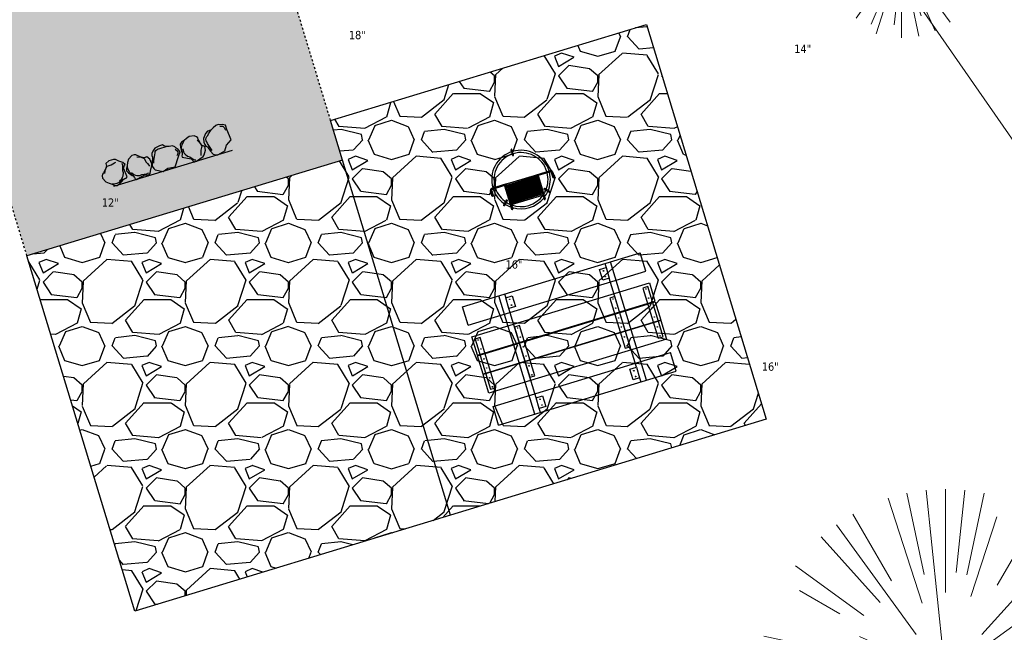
# Model space of a CAD drawing. Header units: feet. Extents: x 1133447 to 1140710, y 647622 to 649877.
# Tile 77 of 84: x 1134967 to 1135015, y 649161 to 649191. Entities that reach past the tile are written whole.
import ezdxf
from ezdxf.lldxf.tags import DXFTag

# ---------------------------------------------------------------- set-up
doc = ezdxf.new("R2010")
doc.units = ezdxf.units.FT
doc.header["$MEASUREMENT"] = 0
doc.linetypes.add('RAD', pattern=[0.13, 0.08, -0.05])
for name, color, linetype, lineweight in [('-ANGLE-IRON', 8, 'Continuous', 25), ('V-SITE-VEGE', 8, 'Continuous', 18), ('V-SITE-VEGE-TEXT', 8, 'Continuous', 18), ('V-UTIL-WATR-LINE', 8, 'WATER', 15)]:
    doc.layers.add(name, color=color, linetype=linetype, lineweight=lineweight)
for name, color, linetype in [('-BARRIERROCK', 6, 'Continuous'), ('-BOLTS-LAGS-SCREWS', 7, 'Continuous'), ('-CONCRETE', 9, 'Continuous'), ('-HARDWARE', 7, 'Continuous'), ('-TIMBER', 5, 'Continuous'), ('C-CAMPSITE-PADS', 6, 'Continuous'), ('C-PRKG-ASPH', 8, 'Continuous'), ('C-PRKG-GRVL', 8, 'Continuous'), ('C-PRKG-WHEL-STOP', 9, 'Continuous'), ('C-ROAD-GRVL', 1, 'RAD'), ('C-SWLK-GRVL-PATT', 8, 'Continuous'), ('G-XREF', 7, 'Continuous'), ('L-BARRIERROCK', 6, 'Continuous')]:
    doc.layers.add(name, color=color, linetype=linetype)
doc.styles.add('SEI-Dim & Leader', font='tahoma.ttf')
doc.styles.get("Standard").update_dxf_attribs({"font": 'arial.ttf'})
tags = doc.linetypes.add('WATER', pattern='A,1.5,-0.2,["W",Standard,S=0.08,R=0,X=-0.1,Y=-0.04],-0.05', length=1.75).pattern_tags.tags
tags[6] = DXFTag(74, 10)
pattern_1 = [(37.50000000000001, (0, 0), (-0.06299335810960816, 1.926823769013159), [0, -1.52, 0, -1.7, 0, -1.625]), (7.499999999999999, (0, 0), (1.769776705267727, 2.82214606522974), [0, -0.82, 0, -1.37, 0, -0.525]), (327.5, (-1.23, 0), (3.114141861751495, 0.005659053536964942), [0, -0.5, 0, -1.8, 0, -2.35]), (317.5, (-1.23, 0), (3.006126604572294, 0.8776755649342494), [0, -0.25, 0, -1.18, 0, -1.35])]

# ---------------------------------------------------------------- blocks, each defined once
blk = doc.blocks.new('V-SITE-VEGE-Coniferious Tree 2')
at = {"color": 0, "linetype": 'ByBlock'}
for p, q in [((-0.0574950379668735, 0.2703678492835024), (-0.1039851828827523, 0.4890788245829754)), ((-0.0003172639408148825, 0.0025937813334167), (-0.05229705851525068, 0.4972664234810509)), ((-3.601054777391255e-05, 0.2219193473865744), (-3.601054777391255e-05, 0.5000060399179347)), ((0.02890183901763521, 0.2753366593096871), (0.05222503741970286, 0.4972664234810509)), ((0.0571938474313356, 0.2692740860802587), (0.1039131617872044, 0.4890788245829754)), ((-0.06264093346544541, 0.1926377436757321), (-0.1545378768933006, 0.4755369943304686)), ((-0.1460065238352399, 0.2528363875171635), (-0.2500390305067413, 0.4330260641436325)), ((0.06850648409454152, 0.2109817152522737), (0.1382469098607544, 0.425630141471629)), ((0.139142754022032, 0.2410654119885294), (0.2499670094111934, 0.4330260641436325)), ((-0.07913071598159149, 0.1088658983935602), (-0.2939353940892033, 0.4045257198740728)), ((0.1868724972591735, 0.2572635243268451), (0.2938633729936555, 0.4045257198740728)), ((-0.1756943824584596, 0.1950752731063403), (-0.3346129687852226, 0.3715878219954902)), ((0.09777767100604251, 0.108636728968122), (0.3345409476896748, 0.3715878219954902)), ((-0.2201011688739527, 0.1598873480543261), (-0.4045617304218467, 0.2938993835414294)), ((0.1919663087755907, 0.1728666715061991), (0.3115823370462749, 0.2805763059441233)), ((0.2487690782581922, 0.143647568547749), (0.4329900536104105, 0.2500030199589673)), ((-0.2844040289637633, 0.1641894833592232), (-0.393144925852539, 0.2269610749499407)), ((0.2658942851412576, 0.1183972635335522), (0.4567507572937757, 0.2033670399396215)), ((-0.0009318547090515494, -0.0006770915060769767), (0.2349564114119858, 0.1707208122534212)), ((-0.2961437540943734, 0.06292784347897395), (-0.4891148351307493, 0.1039491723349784)), ((-0.01992166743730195, 0.008854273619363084), (-0.2318825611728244, 0.1032199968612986)), ((0.2872695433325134, 0.06106323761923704), (0.3884790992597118, 0.08257391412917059)), ((-0.3060292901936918, 0.03215663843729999), (-0.4973024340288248, 0.05226104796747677)), ((0.173080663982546, 0.01818771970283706), (0.497230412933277, 0.05226104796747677)), ((0.3024988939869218, 0), (0.4999700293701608, 0)), ((-0.2182782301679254, -0.02292736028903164), (-0.4973024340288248, -0.05226104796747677)), ((-0.02300503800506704, -0.02554197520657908), (-0.2137781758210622, -0.2373882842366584)), ((0.01849546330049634, -0.008260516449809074), (0.2719985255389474, -0.1211160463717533)), ((-0.302185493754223, -0.0642195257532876), (-0.4891148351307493, -0.1039491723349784)), ((0.2936342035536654, -0.06241742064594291), (0.4274066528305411, -0.09084484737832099)), ((0.2891445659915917, -0.09395946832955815), (0.4755009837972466, -0.1545018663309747)), ((-0.2881436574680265, -0.1282723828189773), (-0.4568227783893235, -0.2033670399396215)), ((-0.1320480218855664, -0.1188660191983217), (-0.3716238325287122, -0.3345769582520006)), ((0.1143820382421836, -0.1271057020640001), (0.2718110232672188, -0.301920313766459)), ((0.04781873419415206, -0.1473038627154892), (0.1192466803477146, -0.3671294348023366)), ((0.2555295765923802, -0.1475434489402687), (0.4329900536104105, -0.2500030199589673)), ((-0.254528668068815, -0.1848980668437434), (-0.4045617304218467, -0.2938993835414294)), ((0.2253521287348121, -0.2029399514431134), (0.3715518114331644, -0.3345769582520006)), ((0.1688618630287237, -0.2324611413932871), (0.2938633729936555, -0.4045257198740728)), ((-0.1842986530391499, -0.2536176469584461), (-0.2766747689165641, -0.3807650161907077)), ((0.1131111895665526, -0.2541280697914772), (0.2033310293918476, -0.4567867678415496)), ((-0.1213812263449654, -0.2725449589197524), (-0.1855903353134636, -0.4167758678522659)), ((-0.09098502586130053, -0.2799408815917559), (-0.1545378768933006, -0.4755369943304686)), ((-0.02966136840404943, -0.2817638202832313), (-0.04434904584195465, -0.4216092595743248)), ((-3.601054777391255e-05, -0.2817638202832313), (-3.601054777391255e-05, -0.5000060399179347)), ((0.06104806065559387, -0.2873055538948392), (0.1039131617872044, -0.4890788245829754))]:
    blk.add_line(p, q, dxfattribs=at)
blk.add_circle((-3.601054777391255e-05, 0), 0.02083358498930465)
blk = doc.blocks.new('C_XBASE-PACTOLA_02403811')
at = {"layer": 'V-UTIL-WATR-LINE', "flags": 128}
blk.add_lwpolyline([(1134946.432, 649283.888), (1135074.541151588, 649099.5990538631), (1135109.755, 649053.73), (1135113.62, 649049.674), (1135081.394236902, 648993.5410676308), (1135100.461075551, 648963.8033200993), (1135008.674239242, 648766.4398010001)], dxfattribs=at)
at = {"layer": 'V-SITE-VEGE', "xscale": 7.99990336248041, "yscale": 7.99990336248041, "zscale": 7.99990336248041, "rotation": 8.537736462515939e-07}
blk.add_blockref('V-SITE-VEGE-Coniferious Tree 2', (1135009.771, 649193.977), dxfattribs=at)
at = {"layer": 'V-SITE-VEGE', "xscale": 17.99978256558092, "yscale": 17.99978256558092, "zscale": 17.99978256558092}
blk.add_blockref('V-SITE-VEGE-Coniferious Tree 2', (1135011.899, 649159.084), dxfattribs=at)
at = {"layer": 'V-SITE-VEGE-TEXT', "char_height": 0.4, "attachment_point": 7, "style": 'SEI-Dim & Leader'}
for s, insert in [('18"', (1134982.96534375, 649189.905)), ('14"', (1135004.564822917, 649189.246)), ('12"', (1134970.9865625, 649181.788)), ('16"', (1134990.563594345, 649178.777)), ('16"', (1135002.990083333, 649173.823))]:
    blk.add_mtext(s, dxfattribs=dict(at, insert=insert))
blk = doc.blocks.new("3'_BarrierRock")
at = {"layer": '-BARRIERROCK', "flags": 128}
for points in [[(7.788745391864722, -10.83599130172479), (15.37584164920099, -7.013299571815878), (15.29339322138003, 5.772875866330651), (15.53940092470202, 11.48821756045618), (12.61293536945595, 13.25443124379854), (9.559602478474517, 14.020650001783), (7.896299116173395, 15.17149251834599), (5.0074623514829, 15.27774238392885), (1.184128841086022, 13.5566322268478), (-1.773717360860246, 12.30032189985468), (-4.668762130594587, 12.49504304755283), (-6.532605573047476, 12.75826500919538), (-9.693894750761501, 10.83101043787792), (-13.81968260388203, 6.597990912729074), (-15.03526147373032, 2.502188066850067), (-15.26967657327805, -0.6090469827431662), (-14.52306864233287, -2.735788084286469), (-13.24140319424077, -4.423817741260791), (-11.73157866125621, -10.28614114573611), (-10.431383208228, -14.56568854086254), (-7.82677889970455, -16.37545728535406), (-5.721542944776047, -17.40100748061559), (3.706213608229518, -16.32156577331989), (7.788745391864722, -10.83599130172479)], [(-9.711106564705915, -10.39331387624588), (-10.5300777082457, -7.445199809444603), (-11.71742566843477, -0.8881917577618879), (-11.78460385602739, 1.381934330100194), (-12.21957472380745, 2.822567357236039), (-12.05729048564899, 4.284038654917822), (-10.69748708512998, 6.20744678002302), (-9.49682440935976, 7.089662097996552), (-8.10341169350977, 7.878026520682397), (-6.436167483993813, 9.303217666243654), (-4.026830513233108, 11.00878191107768), (-1.773717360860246, 12.30032189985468)], [(8.960381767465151, 12.60775377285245), (12.36066444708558, 11.15115335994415), (13.19341137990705, 9.417106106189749), (13.26279921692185, 7.683076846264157), (13.26279921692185, 5.810297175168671)]]:
    blk.add_lwpolyline(points, dxfattribs=at)
blk = doc.blocks.new("5'_BarrierRock")
at = {"layer": 'L-BARRIERROCK', "flags": 128}
for points in [[(3.796977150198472, 25.21031587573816), (-3.971151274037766, 23.41838866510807), (-10.84293678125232, 21.02912666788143), (-17.7147222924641, 19.53586684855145), (-22.19627771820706, 16.54930863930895), (-24.28770915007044, 10.27760197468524), (-26.0803419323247, 0.1233349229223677), (-25.48279766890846, -2.863184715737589), (-26.97668484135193, -7.044335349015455), (-29.06806322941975, -9.732226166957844), (-29.36686187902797, -13.31608058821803), (-11.14168239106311, -24.66494006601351), (-9.05030400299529, -29.74205430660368), (-9.05030400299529, -31.53398151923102), (-8.751505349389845, -33.62457612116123), (-1.87971984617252, -34.52053972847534), (7.680988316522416, -31.83264891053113), (16.04666099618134, -30.04072169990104), (19.63192655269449, -27.3528308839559), (27.10125632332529, -18.69186222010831), (28.89388910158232, -9.433597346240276), (24.11353502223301, -5.551075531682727), (22.02210359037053, 1.616633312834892), (21.42455933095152, 6.096412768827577), (20.82701507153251, 11.17356558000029), (21.12581372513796, 15.05604882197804), (19.03438229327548, 18.63990324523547), (15.15031808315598, 22.22375766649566), (3.796977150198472, 25.21031587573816)], [(-24.28770915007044, -3.759148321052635), (-24.28770915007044, 1.317965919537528), (-22.19627771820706, 8.187007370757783), (-18.61101215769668, 13.26412161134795), (-14.42820234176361, 18.04260703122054), (-11.44048104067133, 19.83453424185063)], [(-20.40364493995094, 4.603152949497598), (-21.8975321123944, -2.56455589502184), (-21.29998785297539, -6.447039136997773), (-20.40364493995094, -9.433597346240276), (-17.11717803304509, -15.70534258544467), (-12.93431516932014, -18.99052961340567), (-6.958872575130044, -26.75553466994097), (-5.46498540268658, -29.44342548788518), (-3.373607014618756, -30.63801791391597), (-1.87971984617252, -30.63801791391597)], [(17.54049512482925, 10.8748981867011), (21.62729471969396, 1.526720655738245), (22.61964785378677, -6.148371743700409), (17.24174951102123, -14.21204419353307), (15.44911673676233, -18.39319482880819), (13.35768530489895, -22.87301285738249), (12.1625967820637, -25.56090367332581)]]:
    blk.add_lwpolyline(points, dxfattribs=at)
blk = doc.blocks.new('Wheel_Stop')
at = {"layer": 'Defpoints'}
blk.add_line((-35.99999999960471, 6.749999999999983), (36, 6.749999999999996), dxfattribs=at)
at = {"layer": 'L-BARRIERROCK'}
for name, p, xscale, yscale, zscale, rotation in [("3'_BarrierRock", (-29.38382167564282, -2.169359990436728), 0.4999999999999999, 0.4999999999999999, 0.4999999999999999, 185.0722838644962), ("5'_BarrierRock", (-14.1621457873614, -1.887886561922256), 0.25, 0.25, 0.25, 185.0722838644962), ("3'_BarrierRock", (2.711236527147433, -1.001804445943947), 0.4999999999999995, 0.4999999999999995, 0.4999999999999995, 145.0722838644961), ("5'_BarrierRock", (19.27620131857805, -0.7989231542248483), 0.25, 0.25, 0.25, 225.0722838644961), ("5'_BarrierRock", (33.95408758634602, -0.1712785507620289), 0.2499999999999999, 0.2499999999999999, 0.2499999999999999, 307.3245524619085)]:
    blk.add_blockref(name, p, dxfattribs=dict(at, xscale=xscale, yscale=yscale, zscale=zscale, rotation=rotation))
blk = doc.blocks.new('10FT_Precast Table')
at = {"layer": '-ANGLE-IRON'}
for p, q in [((-28.53399626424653, 27.12499979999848), (-28.53399626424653, 33.62500020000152)), ((-28.53399626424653, 33.62500020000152), (-24.53403626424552, 33.62500020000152)), ((-24.53403626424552, 33.62500020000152), (-24.53403626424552, 27.12499979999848)), ((28.46604333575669, 27.12499979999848), (28.46604333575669, 33.62500020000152)), ((28.46604333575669, 33.62500020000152), (32.4660033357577, 33.62500020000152)), ((32.4660033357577, 33.62500020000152), (32.4660033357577, 27.12499979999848)), ((-24.53403626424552, 27.12499979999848), (-28.53399626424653, 27.12499979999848)), ((32.4660033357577, 27.12499979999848), (28.46604333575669, 27.12499979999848)), ((-49.49999999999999, 15.84066587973), (-52.49999999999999, 15.84066587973)), ((-52.49999999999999, 15.84066587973), (-52.49999999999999, -14.65933416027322)), ((-49.49999999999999, -14.65933416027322), (-49.49999999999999, 15.84066587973)), ((-25.53399626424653, 15.8406658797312), (-28.53399626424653, 15.8406658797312)), ((-28.53399626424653, 15.8406658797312), (-28.53399626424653, -14.65933416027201)), ((-25.53399626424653, -14.65933416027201), (-25.53399626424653, 15.8406658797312)), ((32.4660033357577, 15.84066587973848), (29.4660033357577, 15.84066587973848)), ((29.4660033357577, 15.84066587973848), (29.4660033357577, -14.65933416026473)), ((32.4660033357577, -14.65933416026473), (32.4660033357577, 15.84066587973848)), ((52.50000000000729, 15.8406658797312), (49.50000000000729, 15.8406658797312)), ((49.50000000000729, 15.8406658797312), (49.50000000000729, -14.65933416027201)), ((52.50000000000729, -14.65933416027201), (52.50000000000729, 15.8406658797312)), ((-52.49999999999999, -14.65933416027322), (-49.49999999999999, -14.65933416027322)), ((-28.53399626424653, -14.65933416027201), (-25.53399626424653, -14.65933416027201)), ((29.4660033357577, -14.65933416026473), (32.4660033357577, -14.65933416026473)), ((49.50000000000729, -14.65933416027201), (52.50000000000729, -14.65933416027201)), ((-28.53399626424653, -33.62500019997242), (-28.53399626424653, -27.12499979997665)), ((-28.53399626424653, -27.12499979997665), (-24.53403626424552, -27.12499979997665)), ((-24.53403626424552, -27.12499979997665), (-24.53403626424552, -33.62500019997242)), ((28.46604333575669, -33.62500019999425), (28.46604333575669, -27.1249997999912)), ((28.46604333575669, -27.1249997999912), (32.4660033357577, -27.1249997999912)), ((32.4660033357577, -27.1249997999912), (32.4660033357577, -33.62500019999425)), ((-24.53403626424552, -33.62500019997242), (-28.53399626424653, -33.62500019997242)), ((32.4660033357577, -33.62500019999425), (28.46604333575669, -33.62500019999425))]:
    blk.add_line(p, q, dxfattribs=at)
at = {"layer": '-BOLTS-LAGS-SCREWS'}
for centre in [(-26.53401626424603, 32.12500020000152), (-26.53401626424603, 28.62499979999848), (30.46602333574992, 32.12500020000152), (30.46602333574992, 28.62499979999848), (-50.99999999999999, 14.84066987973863), (-27.03399626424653, 14.84066987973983), (30.9660033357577, 14.84066987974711), (51.00000000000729, 14.84066987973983), (-50.99999999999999, 9.340670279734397), (-27.03399626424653, 9.340670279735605), (30.9660033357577, 9.34067027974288), (51.00000000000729, 9.340670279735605), (-50.99999999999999, 3.340670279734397), (-27.03399626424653, 3.340670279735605), (30.9660033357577, 3.340670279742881), (51.00000000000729, 3.340670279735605), (-50.99999999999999, -2.159338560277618), (-27.03399626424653, -2.15933856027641), (30.9660033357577, -2.159338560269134), (51.00000000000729, -2.15933856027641), (-50.99999999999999, -8.159338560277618), (-27.03399626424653, -8.15933856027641), (30.9660033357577, -8.159338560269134), (51.00000000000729, -8.15933856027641), (-50.99999999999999, -13.65933816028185), (-27.03399626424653, -13.65933816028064), (30.9660033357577, -13.65933816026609), (51.00000000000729, -13.65933816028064), (-26.53401626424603, -28.62499979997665), (30.46602333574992, -28.6249997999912), (-26.53401626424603, -32.12500019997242), (30.46602333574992, -32.12500019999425)]:
    blk.add_circle(centre, 0.15625000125, dxfattribs=at)
at = {"layer": '-CONCRETE'}
for p, q in [((-32.03399630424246, -35.99999999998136), (-32.03399630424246, 35.99999999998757)), ((-28.53399626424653, 35.99999999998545), (-28.53399626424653, 33.62500020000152)), ((32.4660033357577, 36), (32.4660033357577, 33.62500020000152)), ((35.96600337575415, -35.99999999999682), (35.96600337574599, 35.99999999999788)), ((-28.53399626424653, -27.12499979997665), (-28.53399626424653, 27.12499979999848)), ((32.4660033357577, -27.1249997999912), (32.4660033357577, 27.12499979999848)), ((-28.53399626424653, -35.99999999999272), (-28.53399626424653, -33.62500019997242)), ((32.4660033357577, -33.62500019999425), (32.4660033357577, -36))]:
    blk.add_line(p, q, dxfattribs=at)
at = {"layer": '-TIMBER'}
for p, q in [((-53.99999999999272, 24.74999999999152), (-54, 35.99999999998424)), ((-54, 35.99999999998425), (54, 36.0000000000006)), ((54.00000000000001, 24.75000000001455), (54.00000000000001, 36)), ((-54, 24.74999999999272), (53.99999999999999, 24.74999999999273)), ((-53.99999999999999, 6.465667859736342), (-53.99999999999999, 17.71566785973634)), ((-53.99999999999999, 17.71566785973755), (54, 17.71566785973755)), ((54.00000000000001, 17.71566785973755), (54.00000000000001, 6.46566785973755)), ((-53.99999999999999, 6.46566785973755), (54, 6.46566785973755)), ((-53.99999999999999, -5.034336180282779), (-53.99999999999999, 6.215667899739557)), ((-53.99999999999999, 6.215667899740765), (54, 6.215667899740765)), ((54.00000000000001, 6.215667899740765), (54.00000000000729, -5.034336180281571)), ((54.00000000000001, -5.034336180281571), (-53.99999999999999, -5.034336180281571)), ((-53.99999999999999, -16.53433614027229), (-53.99999999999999, -5.28433614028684)), ((54.00000000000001, -5.284336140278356), (-53.99999999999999, -5.284336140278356)), ((54.00000000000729, -5.28433614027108), (54.00000000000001, -16.53433614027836)), ((54.00000000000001, -16.53433614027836), (-53.99999999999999, -16.53433614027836)), ((-54, -35.99999999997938), (-53.99999999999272, -24.74999999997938)), ((-54, -24.74999999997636), (53.99999999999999, -24.75000000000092)), ((54.00000000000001, -36), (54.00000000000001, -24.75)), ((-54, -35.99999999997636), (53.99999999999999, -36.00000000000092))]:
    blk.add_line(p, q, dxfattribs=at)
blk = doc.blocks.new('*X439')
at = {"color": 0}
for p, q in [((146.0622026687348, 353.5980429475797), (146.1426743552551, 353.6785146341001)), ((146.0622026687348, 352.8909361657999), (146.8122026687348, 353.6409361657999)), ((146.0622026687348, 352.5373827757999), (146.8122026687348, 353.2873827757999)), ((146.0622026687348, 351.8302759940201), (146.8122026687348, 352.5802759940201)), ((146.0622026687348, 351.4767226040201), (146.8122026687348, 352.2267226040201)), ((146.0622026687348, 350.7696158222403), (146.8122026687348, 351.5196158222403)), ((146.3246548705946, 350.6785146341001), (146.8122026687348, 351.1660624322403))]:
    blk.add_line(p, q, dxfattribs=at)
blk = doc.blocks.new('Pilot Rocks FS-30_18_PA')
at = {"layer": '-HARDWARE'}
for p, q in [((-8.817777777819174, 0.04421580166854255), (-17.86666666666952, 0.04421580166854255)), ((-17.86666666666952, 0.04421580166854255), (-12.77892653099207, 0.04421580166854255)), ((-10.20000000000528, 0.04421580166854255), (10.19999999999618, 0.04421580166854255)), ((8.817777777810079, 0.04421580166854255), (17.86666666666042, 0.04421580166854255)), ((12.77892653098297, 0.04421580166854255), (17.86666666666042, 0.04421580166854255)), ((-18.93333333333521, -4.555784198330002), (-18.93333333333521, -1.355784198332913)), ((-18.93333333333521, -1.355784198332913), (-18.86666666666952, -1.355784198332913)), ((-18.86666666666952, -1.355784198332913), (-18.86666666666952, -0.9557841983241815)), ((-18.86666666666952, -1.355784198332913), (-18.86666666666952, -0.9557841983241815)), ((-18.20000000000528, -1.355784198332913), (-18.20000000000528, -0.9557841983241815)), ((-18.20000000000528, -0.9557841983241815), (-18.20000000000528, -1.355784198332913)), ((-18.20000000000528, -1.355784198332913), (-18.13333333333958, -1.355784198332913)), ((-18.13333333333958, -1.355784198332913), (-18.13333333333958, -4.555784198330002)), ((-8.817777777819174, -0.6224508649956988), (-17.86666666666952, -0.6224508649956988)), ((-13.33940419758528, -0.6224508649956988), (-17.86666666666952, -0.6224508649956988)), ((-10.20000000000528, -0.6224508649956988), (10.19999999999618, -0.6224508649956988)), ((-10.20000000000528, -0.6224508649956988), (-10.20000000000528, -11.31238912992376)), ((-9.533333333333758, -0.6224508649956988), (-9.533333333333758, -11.31238912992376)), ((-8.817777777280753, -0.6224508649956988), (-8.817777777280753, -11.64572246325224)), ((-8.284444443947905, -0.6224508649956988), (-8.284444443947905, -11.64572246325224)), ((-7.502222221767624, -0.6224508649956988), (-7.502222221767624, -11.64572246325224)), ((-6.9688888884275, -0.6224508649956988), (-6.9688888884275, -11.64572246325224)), ((-6.18666666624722, -0.6224508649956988), (-6.18666666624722, -11.64572246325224)), ((-5.653333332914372, -0.6224508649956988), (-5.653333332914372, -11.64572246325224)), ((-4.871111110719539, -0.6224508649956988), (-4.871111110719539, -11.64572246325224)), ((-4.337777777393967, -0.6224508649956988), (-4.337777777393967, -11.64572246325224)), ((-3.555555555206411, -0.6224508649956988), (-3.555555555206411, -11.64572246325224)), ((-3.022222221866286, -0.6224508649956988), (-3.022222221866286, -11.64572246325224)), ((-2.23999999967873, -0.6224508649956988), (-2.23999999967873, -11.64572246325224)), ((-1.706666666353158, -0.6224508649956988), (-1.706666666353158, -11.64572246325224)), ((-0.9244444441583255, -0.6224508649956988), (-0.9244444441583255, -11.64572246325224)), ((-0.3911111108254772, -0.6224508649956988), (-0.3911111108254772, -11.64572246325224)), ((0.3911111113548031, -0.6224508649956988), (0.3911111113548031, -11.64572246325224)), ((0.9244444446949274, -0.6224508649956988), (0.9244444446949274, -11.64572246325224)), ((1.706666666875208, -0.6224508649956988), (1.706666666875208, -11.64572246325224)), ((2.240000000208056, -0.6224508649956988), (2.240000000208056, -11.64572246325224)), ((3.022222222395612, -0.6224508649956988), (3.022222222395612, -11.64572246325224)), ((3.555555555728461, -0.6224508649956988), (3.555555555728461, -11.64572246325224)), ((4.337777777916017, -0.6224508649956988), (4.337777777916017, -11.64572246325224)), ((4.871111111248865, -0.6224508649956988), (4.871111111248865, -11.64572246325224)), ((5.653333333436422, -0.6224508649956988), (5.653333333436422, -11.64572246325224)), ((6.18666666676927, -0.6224508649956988), (6.18666666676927, -11.64572246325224)), ((6.968888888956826, -0.6224508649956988), (6.968888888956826, -11.64572246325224)), ((7.502222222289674, -0.6224508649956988), (7.502222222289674, -11.64572246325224)), ((8.28444444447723, -0.6224508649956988), (8.28444444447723, -11.64572246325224)), ((8.817777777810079, -0.6224508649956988), (8.817777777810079, -11.64572246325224)), ((17.86666666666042, -0.6224508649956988), (8.817777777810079, -0.6224508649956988)), ((9.533333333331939, -0.6224508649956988), (9.533333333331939, -11.31238912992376)), ((10.19999999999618, -0.6224508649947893), (10.19999999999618, -11.31238912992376)), ((18.13333333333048, -4.555784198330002), (18.13333333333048, -1.355784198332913)), ((18.13333333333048, -1.355784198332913), (18.19999999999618, -1.355784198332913)), ((18.93333333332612, -4.555784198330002), (18.13333333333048, -4.555784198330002)), ((18.19999999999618, -1.355784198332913), (18.19999999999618, -0.9557841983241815)), ((18.19999999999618, -1.355784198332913), (18.19999999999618, -0.9557841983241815)), ((18.86666666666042, -1.355784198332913), (18.86666666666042, -0.9557841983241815)), ((18.86666666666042, -0.9557841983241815), (18.86666666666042, -1.355784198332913)), ((18.86666666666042, -1.355784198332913), (18.93333333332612, -1.355784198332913)), ((18.93333333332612, -1.355784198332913), (18.93333333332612, -4.555784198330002)), ((-10.20000000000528, -11.31238912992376), (-10.20000000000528, -14.84572246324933)), ((-9.533333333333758, -11.31238912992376), (-9.533333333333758, -14.84572246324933)), ((9.533333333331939, -11.31238912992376), (9.533333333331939, -14.84572246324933)), ((10.19999999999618, -11.31238912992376), (10.19999999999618, -14.84572246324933)), ((-10.20000000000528, -13.68324198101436), (-10.20000000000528, -14.84572246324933)), ((-9.533333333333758, -11.64572246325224), (9.533333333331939, -11.64572246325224)), ((-9.533333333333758, -12.31238912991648), (9.533333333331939, -12.31238912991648)), ((-9.533333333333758, -14.84572246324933), (-9.533333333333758, -14.47618734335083)), ((9.533333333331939, -14.47618734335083), (9.533333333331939, -14.84572246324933)), ((10.19999999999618, -14.84572246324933), (10.19999999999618, -13.68324198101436))]:
    blk.add_line(p, q, dxfattribs=at)
at = {"layer": '-HARDWARE', "flags": 128}
for points in [[(0.04426932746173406, 18.18944163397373, 1), (-0.6223972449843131, 18.18908719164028), (-0.6206959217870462, 14.98908764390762, 1), (0.04597065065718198, 14.98944208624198), (0.04426932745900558, 18.18944163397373)], [(-11.77825193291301, -8.933957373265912, -1), (-11.29140720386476, -9.3893985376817), (-13.47752479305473, -11.72625323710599, -1), (-13.96436952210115, -11.27081207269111), (-11.77825193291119, -8.93395737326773)], [(11.77825193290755, -8.933957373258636, 1), (11.29140720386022, -9.389398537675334), (13.47752479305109, -11.72625323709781, 1), (13.96436952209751, -11.27081207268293), (11.77825193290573, -8.933957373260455)]]:
    blk.add_lwpolyline(points, format="xyb", dxfattribs=at)
at = {"layer": '-HARDWARE'}
for points in [[(-18.93333333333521, -4.555784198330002), (-18.93333333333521, -1.355784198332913), (-18.13333333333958, -1.355784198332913), (-18.13333333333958, -4.555784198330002)], [(-7.502222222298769, -11.64572246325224), (-8.28444444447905, -11.64572246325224), (-8.28444444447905, -0.6224508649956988), (-7.502222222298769, -0.6224508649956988)], [(-6.186666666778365, -11.64572246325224), (-6.968888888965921, -11.64572246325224), (-6.968888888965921, -0.6224508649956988), (-6.186666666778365, -0.6224508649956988)], [(-4.87111111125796, -11.64572246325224), (-5.653333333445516, -11.64572246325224), (-5.653333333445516, -0.6224508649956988), (-4.87111111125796, -0.6224508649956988)], [(-3.555555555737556, -11.64572246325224), (-4.337777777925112, -11.64572246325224), (-4.337777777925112, -0.6224508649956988), (-3.555555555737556, -0.6224508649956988)], [(-2.240000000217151, -11.64572246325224), (-3.022222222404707, -11.64572246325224), (-3.022222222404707, -0.6224508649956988), (-2.240000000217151, -0.6224508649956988)], [(-0.9244444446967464, -11.64572246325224), (-1.706666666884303, -11.64572246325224), (-1.706666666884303, -0.6224508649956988), (-0.9244444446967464, -0.6224508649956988)], [(-0.3911111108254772, -11.64572246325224), (0.3911111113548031, -11.64572246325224), (0.3911111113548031, -0.6224508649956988), (-0.3911111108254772, -0.6224508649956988)], [(0.9244444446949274, -11.64572246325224), (1.706666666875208, -11.64572246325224), (1.706666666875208, -0.6224508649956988), (0.9244444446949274, -0.6224508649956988)], [(2.240000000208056, -11.64572246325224), (3.022222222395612, -11.64572246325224), (3.022222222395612, -0.6224508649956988), (2.240000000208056, -0.6224508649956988)], [(3.555555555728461, -11.64572246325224), (4.337777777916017, -11.64572246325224), (4.337777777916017, -0.6224508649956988), (3.555555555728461, -0.6224508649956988)], [(4.871111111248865, -11.64572246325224), (5.653333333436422, -11.64572246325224), (5.653333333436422, -0.6224508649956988), (4.871111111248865, -0.6224508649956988)], [(6.18666666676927, -11.64572246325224), (6.968888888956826, -11.64572246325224), (6.968888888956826, -0.6224508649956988), (6.18666666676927, -0.6224508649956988)], [(7.502222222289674, -11.64572246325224), (8.28444444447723, -11.64572246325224), (8.28444444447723, -0.6224508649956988), (7.502222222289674, -0.6224508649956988)], [(18.93333333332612, -4.555784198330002), (18.93333333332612, -1.355784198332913), (18.13333333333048, -1.355784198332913), (18.13333333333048, -4.555784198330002)]]:
    blk.add_lwpolyline(points, close=True, dxfattribs=at)
for centre, radius, start, end in [((0, 9.094947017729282e-13), 17.06666666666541, 0.1484403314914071, 179.8515596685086), ((0, 0), 15.73333333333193, 0.1610200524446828, 179.8389799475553), ((-17.86666666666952, -0.9557841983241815), 1, 90, 180), ((-17.86666666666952, -0.9557841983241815), 1, 90, 180), ((17.86666666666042, -0.9557841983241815), 1, 0, 90), ((17.86666666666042, -0.9557841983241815), 1, 0, 90), ((-17.86666666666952, -0.9557841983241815), 0.3333333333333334, 90, 180), ((-17.86666666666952, -0.9557841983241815), 0.3333333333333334, 90, 180), ((0, 9.094947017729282e-13), 17.06666666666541, 182.0901397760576, 220.7490543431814), ((0, 0), 15.73333333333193, 182.2673591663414, 220.2247561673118), ((0, 0), 15.73333333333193, 319.7752438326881, 357.7326408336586), ((0, 9.094947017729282e-13), 17.06666666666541, 319.2509456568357, 357.9098602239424), ((17.86666666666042, -0.9557841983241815), 0.3333333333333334, 0, 90), ((17.86666666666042, -0.9557841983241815), 0.3333333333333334, 0, 90), ((-9.094947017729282e-13, 1.818989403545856e-12), 17.06666666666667, 220.7490543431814, 233.2977773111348), ((-9.094947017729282e-13, 1.818989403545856e-12), 15.73333333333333, 220.2247561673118, 229.5860659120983), ((-9.866666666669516, -11.64572246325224), 0.3333333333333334, 0, 180), ((9.866666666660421, -11.64572246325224), 0.3333333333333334, 0, 180), ((-9.094947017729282e-13, 1.818989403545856e-12), 15.73333333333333, 310.4139340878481, 319.7752438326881), ((-6.821210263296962e-11, 6.548361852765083e-11), 17.06666666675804, 306.7022226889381, 319.2509456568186), ((-9.866666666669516, -14.84572246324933), 0.3333333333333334, 180, 0), ((-9.866666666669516, -14.84572246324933), 0.3333333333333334, 180, 0), ((-9.094947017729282e-13, 1.818989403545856e-12), 15.73333333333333, 232.7040475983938, 307.2959524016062), ((-9.094947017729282e-13, 1.818989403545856e-12), 17.06666666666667, 236.0413981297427, 303.9586018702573), ((9.866666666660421, -14.84572246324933), 0.3333333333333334, 180, 0), ((9.866666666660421, -14.84572246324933), 0.3333333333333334, 180, 0)]:
    blk.add_arc(centre, radius, start, end, dxfattribs=at)
at = {"layer": '-HARDWARE', "rotation": 180}
for p, xscale, yscale, zscale in [((137.6663495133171, 372.583162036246), 1.066666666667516, 1.066666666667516, 1.066666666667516), ((-137.6663495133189, 372.583162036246), -1.066666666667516, 1.066666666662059, 1.066666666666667)]:
    blk.add_blockref('*X439', p, dxfattribs=dict(at, xscale=xscale, yscale=yscale, zscale=zscale))
blk = doc.blocks.new('C_PBASE-PACTOLA_02403811')
at = {"layer": 'C-CAMPSITE-PADS'}
blk.add_line((1134982.662922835, 649184.0515925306), (1134967.354120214, 649179.3996507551), dxfattribs=at)
for points in [[(1134982.081430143, 649185.9651928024), (1134997.3902328, 649190.617134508), (1135003.205159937, 649171.4811312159)], [(1134982.662922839, 649184.0515925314), (1134982.081430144, 649185.9651928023)], [(1135003.205159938, 649171.4811312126), (1134972.587554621, 649162.177247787), (1134967.354120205, 649179.3996507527)]]:
    blk.add_lwpolyline(points, dxfattribs=at)
at = {"layer": 'C-ROAD-GRVL', "flags": 128}
blk.add_lwpolyline([(1134967.354120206, 649179.3996507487), (1134948.075142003, 649242.8437104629, 0.2123922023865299), (1134934.773317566, 649258.2080861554)], format="xyb", dxfattribs=at)
blk.add_lwpolyline([(1134982.081430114, 649185.9651927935), (1134967.326151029, 649234.5224761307)], dxfattribs=at)
at = {"layer": 'Defpoints', "flags": 128}
blk.add_lwpolyline([(1134987.896357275, 649166.8291894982), (1134982.662922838, 649184.0515925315)], dxfattribs=at)
at = {"layer": '-HARDWARE', "xscale": 0.08333333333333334, "yscale": 0.08333333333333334, "zscale": 0.08333333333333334, "rotation": 16.90264458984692}
blk.add_blockref('Pilot Rocks FS-30_18_PA', (1134991.312322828, 649183.1031805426), dxfattribs=at)
at = {"xscale": 0.08333333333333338, "yscale": 0.08333333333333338, "zscale": 0.08333333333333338, "rotation": 16.90264458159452}
blk.add_blockref('10FT_Precast Table', (1134993.66090729, 649175.3743614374), dxfattribs=at)
at = {"layer": 'C-PRKG-WHEL-STOP', "xscale": 0.08333333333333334, "yscale": 0.08333333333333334, "zscale": 0.08333333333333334, "rotation": 196.9026445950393}
blk.add_blockref('Wheel_Stop', (1134974.263483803, 649184.1774219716), dxfattribs=at)
blk = doc.blocks.new('C_PHTCH-PACTOLA_02403811')
at = {"layer": 'C-PRKG-ASPH'}
h = blk.add_hatch(dxfattribs=at)
h.set_pattern_fill('ANSI31', color=256, scale=10, angle=70)
h.set_pattern_definition([(115, (0, 0), (-1.132884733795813, -0.5282728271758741), [])])
edge = h.paths.add_edge_path(flags=16)
edge.add_arc((1135093.567290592, 648760.3570235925), 541.9999999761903, 143.5703577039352, 153.2664360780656, ccw=False)
edge.add_arc((1135093.567290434, 648760.3570237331), 541.9999997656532, 133.8742793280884, 143.5703577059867, ccw=False)
edge.add_line((1134717.918854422, 649151.0643979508), (1134791.743864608, 649222.0439889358))
edge.add_arc((1134924.814897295, 649083.6384245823), 191.9999999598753, 124.33581191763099, 133.8742793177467, ccw=False)
edge.add_line((1134816.518779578, 649242.1816391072), (1134837.543218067, 649256.5428028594))
edge.add_arc((1134886.614896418, 649184.7029087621), 87.00000000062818, 64.86660358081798, 124.33581191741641, ccw=False)
edge.add_line((1134923.566161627, 649263.4658695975), (1134945.862647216, 649253.0055803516))
edge.add_arc((1134736.896871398, 648807.5874571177), 491.9999999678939, 56.45911934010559, 64.86660355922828, ccw=False)
edge.add_line((1135008.742528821, 649217.6654234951), (1135070.901654, 649176.4593855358))
edge.add_arc((1135036.644680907, 649124.7828938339), 62.00000000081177, -10.868034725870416, 56.45911933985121, ccw=False)
edge.add_line((1135097.532652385, 649113.0929439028), (1135091.831089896, 649083.3959326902))
edge.add_arc((1135001.481196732, 649100.7423100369), 92.00000001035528, 337.8486329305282, 349.13196525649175, ccw=False)
edge.add_line((1135086.690765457, 649066.0532714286), (1135029.43531187, 648925.4119419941))
edge.add_arc((1134573.749357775, 649110.9228871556), 491.9999995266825, 335.73595333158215, 337.84863296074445, ccw=False)
edge.add_line((1135022.286728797, 648908.7392420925), (1134970.105907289, 648792.9779079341))
edge.add_line((1134970.105907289, 648792.9779079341), (1134955.070696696, 648759.622817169))
edge.add_arc((1134506.533324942, 648961.8064625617), 492.0000003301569, 331.3465562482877, 335.7359533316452, ccw=False)
edge.add_line((1134938.281078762, 648725.8872446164), (1134902.771388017, 648660.9021647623))
edge.add_arc((1134778.161263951, 648728.9926705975), 142.0000000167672, 305.95733191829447, 331.34655630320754, ccw=False)
edge.add_line((1134861.541195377, 648614.0501326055), (1134757.483908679, 648538.5664206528))
edge.add_arc((1134835.579196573, 648430.9089730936), 133.0000000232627, 125.9573319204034, 166.4171722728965)
edge.add_arc((1134672.277915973, 648470.363906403), 35.00000000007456, 244.10855969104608, 346.41717227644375, ccw=False)
edge.add_arc((1134691.461854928, 648509.9128519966), 78.95614352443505, 214.9055155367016, 244.1168481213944, ccw=False)
edge.add_line((1134626.710174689, 648464.732186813), (1134623.062749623, 648469.9579645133))
edge.add_arc((1134821.506139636, 648608.4650796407), 241.9999999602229, 191.1167612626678, 214.9138039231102, ccw=False)
edge.add_line((1134584.046954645, 648561.8052956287), (1134566.403948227, 648651.5934078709))
edge.add_arc((1135049.172208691, 648746.4554480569), 491.9999999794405, 187.9519260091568, 191.1167612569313, ccw=False)
edge.add_line((1134561.903038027, 648678.391101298), (1134552.825444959, 648743.3771249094))
edge.add_arc((1134842.017716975, 648783.7730382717), 292.0000000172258, 166.3961174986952, 187.9519260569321, ccw=False)
edge.add_line((1134558.209758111, 648852.4537669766), (1134566.77306571, 648887.8397463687))
edge.add_arc((1135093.567290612, 648760.357023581), 542.0000000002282, 158.0478401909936, 166.396117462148, ccw=False)
edge.add_arc((1135093.567290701, 648760.357023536), 542.0000000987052, 153.2664360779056, 158.0478401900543, ccw=False)
edge = h.paths.add_edge_path()
edge.add_line((1134664.934415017, 648091.0186503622), (1134641.753924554, 648097.236757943))
edge.add_arc((1135131.441785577, 647965.8792352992), 506.9999999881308, 154.1154939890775, 164.9840567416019, ccw=False)
edge.add_arc((1135131.44177555, 647965.8792402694), 506.9999887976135, 153.4314984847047, 154.115493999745, ccw=False)
edge.add_arc((1134241.513528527, 648410.9103548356), 488.0000000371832, 333.4314984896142, 338.6383717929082)
edge.add_line((1134695.987914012, 648233.1548120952), (1134704.112198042, 648253.9264793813))
edge.add_arc((1134529.027803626, 648322.4060737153), 188.0000000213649, 338.6383717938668, 377.1954705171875)
edge.add_arc((1134651.306425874, 648360.2470375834), 60.00000000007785, 17.1954705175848, 74.97265706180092)
edge.add_line((1134666.863224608, 648418.1951696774), (1134661.500576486, 648419.8056636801))
edge.add_arc((1134691.489318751, 648509.9450223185), 94.99699278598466, 223.9418846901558, 251.5980721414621, ccw=False)
edge.add_arc((1134691.535842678, 648509.9839590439), 95.05751145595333, 214.9165962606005, 223.9393241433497, ccw=False)
edge.add_line((1134613.590003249, 648455.5746160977), (1134609.942525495, 648460.8004692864))
edge.add_arc((1134821.506139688, 648608.4650796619), 258.0000000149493, 191.1167612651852, 214.9138039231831, ccw=False)
edge.add_line((1134568.347173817, 648558.7203512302), (1134550.704167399, 648648.5084634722))
edge.add_arc((1135049.172208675, 648746.4554480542), 507.9999999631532, 187.9519260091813, 191.1167612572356, ccw=False)
edge.add_line((1134546.056886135, 648676.177626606), (1134536.979293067, 648741.163650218))
edge.add_arc((1134842.01771694, 648783.7730382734), 307.9999999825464, 166.3961174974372, 187.9519260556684, ccw=False)
edge.add_line((1134542.658637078, 648856.2170945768), (1134551.221944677, 648891.6030739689))
edge.add_arc((1135093.567290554, 648760.3570237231), 557.9999999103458, 163.9213237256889, 166.3961174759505, ccw=False)
edge.add_arc((1134538.177323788, 648920.4382053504), 19.99999999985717, 343.9213237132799, 402.7699397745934)
edge.add_line((1134552.859048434, 648934.0193305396), (1134533.446357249, 648955.005204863))
edge.add_arc((1135093.567290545, 648760.3570234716), 592.9783928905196, 146.0187423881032, 160.8370986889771, ccw=False)
edge.add_line((1134601.857481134, 649091.7855040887), (1134616.582948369, 649064.0343807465))
edge.add_arc((1134620.999668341, 649066.3780071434), 5.000000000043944, 207.9515834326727, 327.0740857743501)
edge.add_arc((1135093.567290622, 648760.3570235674), 558.0000000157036, 133.8742793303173, 147.0740857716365, ccw=False)
edge.add_line((1134706.829601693, 649162.5981949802), (1134780.654611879, 649233.5777859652))
edge.add_arc((1134924.814897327, 649083.6384245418), 208.0000000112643, 124.3358119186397, 133.8742793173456, ccw=False)
edge.add_line((1134807.494103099, 649255.3935736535), (1134828.518541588, 649269.7547374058))
edge.add_arc((1134886.614896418, 649184.7029087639), 102.9999999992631, 64.86660357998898, 124.33581191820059, ccw=False)
edge.add_line((1134930.361796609, 649277.9510118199), (1134952.658282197, 649267.4907225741))
edge.add_arc((1134736.896871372, 648807.5874570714), 508.0000000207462, 56.4591193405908, 64.86660355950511, ccw=False)
edge.add_line((1135017.583038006, 649231.0012923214), (1135079.742163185, 649189.7952543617))
edge.add_arc((1135036.644680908, 649124.782893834), 77.99999999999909, -10.868034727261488, 56.45911934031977, ccw=False)
edge.add_line((1135113.245677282, 649110.0761826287), (1135107.544114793, 649080.3791714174))
edge.add_arc((1135001.481196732, 649100.7423100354), 108.0000000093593, 337.84863293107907, 349.131965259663, ccw=False)
edge.add_line((1135101.509820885, 649060.0203951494), (1135044.254367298, 648919.3790657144))
edge.add_arc((1134573.749357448, 649110.9228872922), 507.9999998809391, 335.7359533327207, 337.84863295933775, ccw=False)
edge.add_line((1135036.873309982, 648902.1641641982), (1134969.657277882, 648753.0477392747))
edge.add_arc((1134506.53332524, 648961.8064624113), 507.9999999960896, 331.346556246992, 335.73595333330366, ccw=False)
edge.add_line((1134952.321656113, 648718.215074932), (1134916.811965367, 648653.2299950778))
edge.add_arc((1134778.161263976, 648728.9926705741), 157.9999999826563, 305.9573319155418, 331.3465563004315, ccw=False)
edge.add_line((1134870.936117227, 648601.0988607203), (1134766.878830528, 648525.6151487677))
edge.add_arc((1134835.579196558, 648430.9089731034), 117.0000000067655, 125.9573319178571, 162.264860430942)
edge.add_arc((1134752.713885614, 648457.4106757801), 29.99999999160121, 162.264860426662, 196.8024120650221)
edge.add_arc((1134835.579196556, 648430.9089731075), 113.0000000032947, 170.9217318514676, 197.5476736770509)
edge.add_line((1134727.837491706, 648396.8395581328), (1134731.162683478, 648386.3239143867))
edge.add_arc((1134529.027802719, 648322.4060734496), 212.0000009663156, 11.340079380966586, 17.54767372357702, ccw=False)
edge.add_arc((1134529.055568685, 648322.403813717), 211.9732215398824, -20.64909134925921, 11.342153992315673, ccw=False)
edge.add_arc((1134759.869013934, 648235.3149369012), 34.72371615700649, 159.1871917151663, 239.4135572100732)
edge.add_line((1134742.200276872, 648205.422593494), (1134709.513, 648185.696))
edge.add_line((1134709.513, 648185.696), (1134698.996135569, 648181.0065459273))
edge.add_arc((1135131.441785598, 647965.8792352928), 483.0000000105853, 153.5511843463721, 164.9840567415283)
at = {"layer": 'C-PRKG-GRVL'}
h = blk.add_hatch(dxfattribs=at)
h.set_pattern_fill('AR-SAND', color=256)
h.set_pattern_definition(pattern_1)
edge = h.paths.add_edge_path()
edge.add_line((1134948.075142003, 649242.8437104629), (1134967.354120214, 649179.3996507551))
edge.add_line((1134967.354120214, 649179.3996507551), (1134982.662922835, 649184.0515925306))
edge.add_line((1134982.662922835, 649184.0515925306), (1134967.326151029, 649234.5224761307))
edge.add_arc((1134971.153351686, 649235.6854615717), 3.999999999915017, 61.3123923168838, 196.9026447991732, ccw=False)
edge.add_arc((1134736.896868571, 648807.5874513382), 492.0000064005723, 61.31239235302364, 64.86660354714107)
edge.add_line((1134945.862647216, 649253.0055803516), (1134934.773317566, 649258.2080861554))
edge.add_arc((1134924.15513791, 649235.5750514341), 24.99999999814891, 16.902644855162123, 64.86660358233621, ccw=False)
h = blk.add_hatch(dxfattribs=at)
h.set_pattern_fill('AR-SAND', color=256)
h.set_pattern_definition(pattern_1)
edge = h.paths.add_edge_path()
edge.add_line((1135013.829255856, 649205.1004330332), (1135024.242800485, 649149.0482987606))
edge.add_line((1135024.242800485, 649149.0482987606), (1135039.973625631, 649151.9708217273))
edge.add_line((1135039.973625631, 649151.9708217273), (1135032.165009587, 649194.0016200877))
edge.add_arc((1135036.097715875, 649194.7322508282), 4.000000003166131, 56.45911944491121, 190.5246008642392, ccw=False)
edge.add_line((1135038.307843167, 649198.0662180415), (1135008.742528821, 649217.6654234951))
edge.add_arc((1134736.896871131, 648807.5874567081), 492.000000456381, 56.45911934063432, 57.2911438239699)
edge.add_arc((1134989.249841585, 649200.5339909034), 24.99999999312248, 10.524600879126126, 57.29114383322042, ccw=False)
at = {"layer": 'C-SWLK-GRVL-PATT'}
h = blk.add_hatch(dxfattribs=at)
h.set_pattern_fill('GRAVEL', color=256, scale=5)
h.set_pattern_definition([(228.012787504, (3.6, 5), (-40.00000000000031, -45.00000000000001), [0.67268, -66.5954402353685]), (184.969740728, (3.15, 4.5), (59.99999999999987, 5.000000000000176), [1.15434, -114.27962380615]), (132.510447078, (2, 4.4), (50.00000000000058, -54.99999999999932), [0.8139400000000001, -80.5801629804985]), (267.273689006, (0.05, 3.15), (5.000000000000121, 100.0000000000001), [1.05119, -104.067790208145]), (292.833654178, (0, 2.1), (-24.99999999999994, 60.00000000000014), [1.030775, -102.0468656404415]), (357.273689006, (0.4, 1.15), (-100.0000000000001, 5.000000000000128), [1.05119, -104.067790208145]), (37.6942404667, (1.45, 1.1), (-64.99999999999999, -49.99999999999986), [1.390145, -137.62424274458]), (72.2553283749, (2.55, 1.95), (35.00000000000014, 110), [1.31244, -129.9316074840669]), (121.429565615, (2.95, 3.2), (-40.0000000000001, 64.99999999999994), [1.05475, -104.420365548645]), (175.236358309, (2.4, 4.1), (54.99999999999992, -5.00000000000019), [1.20416, -59.0038128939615]), (222.397437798, (1.2, 4.2), (-59.99999999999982, -54.99999999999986), [1.55724, -154.1668750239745]), (138.814074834, (5, 3.1), (-35.00000000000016, 30), [0.5315049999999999, -52.61922406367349]), (171.46923439, (4.600000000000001, 3.45), (64.99999999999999, -9.999999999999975), [1.011185, -100.107557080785]), (225, (3.6, 3.6), (-5.551115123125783e-16, -4.999999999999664), [0.707105, -6.3639628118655]), (203.198590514, (3.25, 4.2), (24.99999999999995, 9.999999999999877), [0.38079, -37.6980755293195]), (291.801409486, (2.9, 4.050000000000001), (-4.99999999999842, 15.00000000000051), [0.538515, -26.3873090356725]), (30.96375653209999, (3.1, 3.55), (15.00000000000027, 9.999999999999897), [0.874645, -28.2801144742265]), (161.565051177, (3.85, 4), (10.00000000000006, -4.999999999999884), [0.632455, -15.178933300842]), (16.389540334, (0, 4.050000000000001), (49.99999999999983, 15.00000000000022), [0.886, -87.714225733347]), (70.3461759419, (0.8500000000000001, 4.3), (-20.0000000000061, -55.00000000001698), [0.7433049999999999, -73.58703873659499]), (293.198590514, (3.85, 5), (-9.999999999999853, 24.99999999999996), [0.761575, -37.3172905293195]), (343.610459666, (4.149999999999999, 4.3), (-49.99999999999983, 15.00000000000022), [0.8859999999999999, -87.71422573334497]), (339.44395478, (0, 0.95), (-25.00000000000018, 10.00000000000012), [0.8543999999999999, -41.86561872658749]), (294.775140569, (0.8, 0.65), (-25.00000000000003, 55.00000000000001), [0.71589, -70.87321531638]), (66.8014094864, (3.9, 0), (9.999999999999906, 24.99999999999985), [0.761575, -37.3172905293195]), (17.3540246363, (4.2, 0.7000000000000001), (-64.99999999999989, -19.99999999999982), [0.838155, -82.97711807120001]), (69.44395478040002, (1.45, 0), (-10.00000000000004, -24.99999999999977), [0.4272, -42.29281872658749]), (101.309932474, (3.6, 0), (-4.999999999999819, 20.00000000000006), [0.25495, -25.240147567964]), (165.963756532, (3.55, 0.25), (14.99999999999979, -5.000000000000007), [1.030775, -19.5847531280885]), (186.009005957, (2.55, 0.5), (50.00000000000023, 4.999999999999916), [0.9552499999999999, -94.56961587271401]), (303.690067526, (3.1, 3.1), (-4.999999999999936, 9.999999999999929), [0.7211099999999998, -17.30664637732]), (353.157226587, (3.5, 2.5), (85.00000000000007, -10.00000000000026), [1.25897, -124.6378131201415]), (60.9453959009, (4.75, 2.35), (-19.99999999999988, -34.99999999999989), [0.51478, -50.963370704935]), (90, (5, 2.8), (-4.999999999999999, 5), [0.3, -4.699999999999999]), (120.256437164, (2.45, 0.65), (20.00000000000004, -35.00000000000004), [0.69462, -68.76759994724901]), (48.01278750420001, (2.1, 1.25), (40, 44.99999999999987), [1.34536, -65.92276023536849]), (0, (3, 2.25), (5, 5), [1.3, -3.7]), (325.3048464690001, (4.3, 2.25), (50.0000000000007, -34.99999999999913), [0.7905699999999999, -78.26637150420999]), (254.054604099, (4.95, 1.8), (-5.000000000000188, -20.00000000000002), [0.72801, -35.6725394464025]), (207.645975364, (4.75, 1.1), (-94.99999999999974, -50.00000000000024), [1.185325, -117.347370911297]), (175.42607874, (3.7, 0.55), (-64.99999999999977, 5.000000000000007), [1.253995, -124.1453670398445])])
h.paths.add_polyline_path([(1134967.354120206, 649179.3996507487), (1134982.662922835, 649184.0515925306), (1134982.081430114, 649185.9651927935), (1134997.3902328, 649190.617134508), (1135003.205159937, 649171.4811312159), (1134972.587554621, 649162.177247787)])

msp = doc.modelspace()

# ---------------------------------------------------------------- block references
at = {"layer": 'G-XREF'}
msp.add_blockref('C_XBASE-PACTOLA_02403811', (0, 0), dxfattribs=at)

# ---------------------------------------------------------------- next in the draw order: block references
for name in ['C_PBASE-PACTOLA_02403811', 'C_PHTCH-PACTOLA_02403811']:
    msp.add_blockref(name, (0, 0), dxfattribs=at)

doc.saveas('drawing.dxf')
